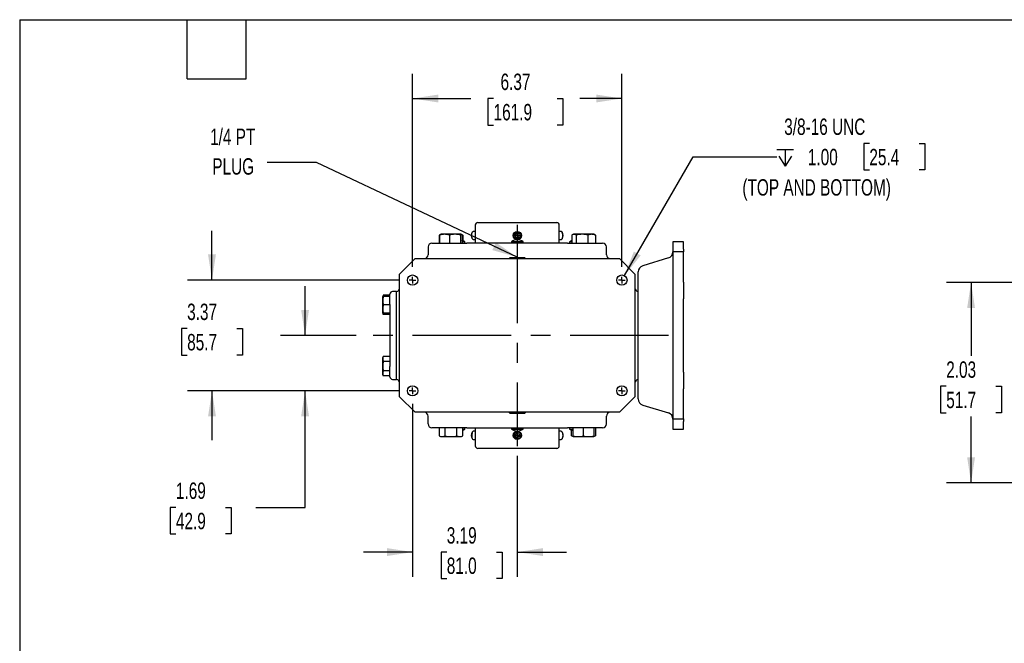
# Model space of a CAD drawing. Header units: inches. Extents: x 0.2 to 10.8, y 0.2 to 8.2.
# Tile 2 of 14: x 0.2 to 5.2, y 5.1 to 8.2. Entities that reach past the tile are written whole.
import ezdxf

# ---------------------------------------------------------------- set-up
doc = ezdxf.new("R2010")
doc.units = ezdxf.units.IN
doc.header["$MEASUREMENT"] = 0
doc.linetypes.add('CENTERX2', pattern=[0.8, 0.5, -0.1, 0.1, -0.1])
doc.layers.add('CENTER', color=40, linetype='CENTERX2')
doc.layers.add('DIMENSIONS', color=140, linetype='Continuous', lineweight=25)
doc.layers.add('TEXT', color=140, linetype='Continuous', lineweight=25)
doc.styles.add('SLDTEXTSTYLE0', font='TXT', dxfattribs={"width": 0.7})
doc.dimstyles.new('SLDDIMSTYLE1', dxfattribs={"dimtxt": 0.084961, "dimasz": 0.13, "dimexe": 0, "dimexo": 0.0625, "dimgap": 0.02124, "dimtad": 0, "dimtih": 1, "dimtoh": 1, "dimlfac": 6, "dimrnd": 1e-09, "dimzin": 12, "dimdsep": 46, "dimtxsty": 'SLDTEXTSTYLE0', "dimsah": 1, "dimcen": 0.09, "dimadec": 0, "dimazin": 3, "dimtfac": 1, "dimtofl": 0, "dimtmove": 0, "dimatfit": 3, "dimfxl": 0, "dimfrac": 2, "dimtolj": 1, "dimtzin": 12, "dimarcsym": 0})
doc.dimstyles.new('SLDDIMSTYLE11', dxfattribs={"dimtxt": 0.084961, "dimasz": 0.13, "dimexe": 0, "dimexo": 0.0625, "dimgap": 0.02124, "dimtad": 0, "dimtih": 1, "dimtoh": 1, "dimlfac": 2, "dimrnd": 1e-09, "dimzin": 12, "dimdsep": 46, "dimtxsty": 'SLDTEXTSTYLE0', "dimsah": 1, "dimcen": 0.09, "dimadec": 0, "dimazin": 3, "dimtfac": 1, "dimtofl": 0, "dimtmove": 0, "dimatfit": 3, "dimfxl": 0, "dimfrac": 2, "dimtolj": 1, "dimtzin": 12, "dimarcsym": 0})
doc.dimstyles.new('SLDDIMSTYLE2', dxfattribs={"dimtxt": 0.084961, "dimasz": 0.13, "dimexe": 0, "dimexo": 0.0625, "dimgap": 0.02124, "dimtad": 0, "dimtih": 1, "dimtoh": 1, "dimlfac": 6, "dimrnd": 1e-09, "dimzin": 12, "dimdsep": 46, "dimtxsty": 'SLDTEXTSTYLE0', "dimsah": 1, "dimcen": 0.09, "dimadec": 0, "dimazin": 3, "dimtfac": 1, "dimtmove": 0, "dimatfit": 0, "dimfxl": 0, "dimfrac": 2, "dimtolj": 1, "dimtzin": 12, "dimarcsym": 0})
doc.dimstyles.new('SLDDIMSTYLE5', dxfattribs={"dimtxt": 0.18, "dimasz": 0.13, "dimexe": 0, "dimexo": 0.0625, "dimgap": 0, "dimtad": 0, "dimtih": 1, "dimtoh": 1, "dimdec": 0, "dimrnd": 1e-09, "dimzin": 0, "dimdsep": 46, "dimtxsty": 'Standard', "dimsah": 1, "dimcen": 0.09, "dimadec": 0, "dimazin": 0, "dimtfac": 0.13, "dimtdec": 0, "dimtofl": 0, "dimtmove": 0, "dimatfit": 3, "dimfxl": 0, "dimfrac": 2, "dimtolj": 1, "dimtzin": 0, "dimarcsym": 0})
doc.dimstyles.new('SLDDIMSTYLE9', dxfattribs={"dimtxt": 0.084961, "dimasz": 0.13, "dimexe": 0, "dimexo": 0.0625, "dimgap": 0.02124, "dimtad": 0, "dimtih": 1, "dimtoh": 1, "dimdec": 6, "dimlfac": 6, "dimrnd": 1e-09, "dimzin": 12, "dimdsep": 46, "dimtxsty": 'SLDTEXTSTYLE0', "dimsah": 1, "dimcen": 0, "dimadec": 0, "dimazin": 3, "dimtfac": 1, "dimtofl": 0, "dimtmove": 0, "dimatfit": 3, "dimfxl": 0, "dimfrac": 2, "dimtolj": 1, "dimtzin": 12, "dimarcsym": 0})

# ---------------------------------------------------------------- blocks, each defined once
blk = doc.blocks.new('_D_16')
at = {"layer": 'DIMENSIONS'}
for p, q in [((2.2448, 6.9941), (2.2448, 7.9746)), ((3.3073, 6.9941), (3.3073, 7.9746)), ((2.2448, 7.8496), (2.5408, 7.8496)), ((2.6559, 7.8496), (2.6274, 7.8496)), ((2.6274, 7.8496), (2.6274, 7.7146)), ((2.979, 7.8496), (3.0076, 7.8496)), ((3.0076, 7.8496), (3.0076, 7.7146)), ((3.3073, 7.8496), (3.0942, 7.8496)), ((2.6274, 7.7146), (2.6559, 7.7146)), ((3.0076, 7.7146), (2.979, 7.7146))]:
    blk.add_line(p, q, dxfattribs=at)
for points in [[(2.2448, 7.8496), (2.3748, 7.8296), (2.3748, 7.8696)], [(3.3073, 7.8496), (3.1773, 7.8696), (3.1773, 7.8296)]]:
    blk.add_solid(points, dxfattribs=at)
at = {"layer": 'DIMENSIONS', "char_height": 0.08333, "attachment_point": 1, "style": 'SLDTEXTSTYLE0'}
for s, insert in [('6.37', (2.6912, 7.9761)), ('161.9', (2.6559, 7.822))]:
    blk.add_mtext(s, dxfattribs=dict(at, insert=insert))
blk = doc.blocks.new('_D_17')
at = {"layer": 'DIMENSIONS'}
for p, q in [((1.2263, 6.9274), (1.2263, 7.1774)), ((2.1781, 6.9274), (1.1013, 6.9274)), ((1.1001, 6.6814), (1.0716, 6.6814)), ((1.0716, 6.6814), (1.0716, 6.5464)), ((1.3526, 6.6814), (1.3811, 6.6814)), ((1.3811, 6.6814), (1.3811, 6.5464)), ((1.0716, 6.5464), (1.1001, 6.5464)), ((1.3811, 6.5464), (1.3526, 6.5464)), ((2.1781, 6.365), (1.1013, 6.365)), ((1.2263, 6.365), (1.2263, 6.115))]:
    blk.add_line(p, q, dxfattribs=at)
for points in [[(1.2263, 6.9274), (1.2463, 7.0574), (1.2063, 7.0574)], [(1.2263, 6.365), (1.2063, 6.235), (1.2463, 6.235)]]:
    blk.add_solid(points, dxfattribs=at)
at = {"layer": 'DIMENSIONS', "char_height": 0.08333, "attachment_point": 1, "style": 'SLDTEXTSTYLE0'}
for s, insert in [('3.37', (1.1001, 6.8078)), ('85.7', (1.1001, 6.6538))]:
    blk.add_mtext(s, dxfattribs=dict(at, insert=insert))
blk = doc.blocks.new('_D_18')
at = {"layer": 'DIMENSIONS'}
for p, q in [((2.2448, 6.2983), (2.2448, 5.4208)), ((2.776, 6.0345), (2.776, 5.4208)), ((2.2448, 5.5458), (1.9948, 5.5458)), ((2.4182, 5.5458), (2.3896, 5.5458)), ((2.3896, 5.5458), (2.3896, 5.4108)), ((2.6706, 5.5458), (2.6992, 5.5458)), ((2.6992, 5.5458), (2.6992, 5.4108)), ((2.776, 5.5458), (3.026, 5.5458)), ((2.3896, 5.4108), (2.4182, 5.4108)), ((2.6992, 5.4108), (2.6706, 5.4108))]:
    blk.add_line(p, q, dxfattribs=at)
for points in [[(2.2448, 5.5458), (2.1148, 5.5658), (2.1148, 5.5258)], [(2.776, 5.5458), (2.906, 5.5258), (2.906, 5.5658)]]:
    blk.add_solid(points, dxfattribs=at)
at = {"layer": 'DIMENSIONS', "char_height": 0.08333, "attachment_point": 1, "style": 'SLDTEXTSTYLE0'}
for s, insert in [('3.19', (2.4182, 5.6722)), ('81.0', (2.4182, 5.5182))]:
    blk.add_mtext(s, dxfattribs=dict(at, insert=insert))
blk = doc.blocks.new('_D_19')
at = {"layer": 'DIMENSIONS'}
for p, q in [((1.6988, 6.6462), (1.6988, 6.8962)), ((1.9577, 6.6462), (1.5738, 6.6462)), ((2.1781, 6.365), (1.5738, 6.365)), ((1.6988, 5.7728), (1.6988, 6.365)), ((1.0431, 5.7728), (1.0146, 5.7728)), ((1.0146, 5.7728), (1.0146, 5.6377)), ((1.2956, 5.7728), (1.3241, 5.7728)), ((1.3241, 5.7728), (1.3241, 5.6377)), ((1.4488, 5.7728), (1.6988, 5.7728)), ((1.0146, 5.6377), (1.0431, 5.6377)), ((1.3241, 5.6377), (1.2956, 5.6377))]:
    blk.add_line(p, q, dxfattribs=at)
for points in [[(1.6988, 6.6462), (1.7188, 6.7762), (1.6788, 6.7762)], [(1.6988, 6.365), (1.6788, 6.235), (1.7188, 6.235)]]:
    blk.add_solid(points, dxfattribs=at)
at = {"layer": 'DIMENSIONS', "char_height": 0.08333, "attachment_point": 1, "style": 'SLDTEXTSTYLE0'}
for s, insert in [('1.69', (1.0431, 5.8992)), ('42.9', (1.0431, 5.7452))]:
    blk.add_mtext(s, dxfattribs=dict(at, insert=insert))
blk = doc.blocks.new('SW_SYMBOL_HOLE_DEPTH')
at = {"layer": 'DIMENSIONS', "color": 0}
for p, q in [((0, 34.4), (31.5, 34.4)), ((3.9, 21.9), (15.7, 3)), ((15.7, 34.4), (15.7, 3)), ((27.6, 21.9), (15.7, 3))]:
    blk.add_line(p, q, dxfattribs=at)
blk = doc.blocks.new('_D_20')
at = {"layer": 'DIMENSIONS'}
for p, q in [((4.5636, 7.6215), (4.5351, 7.6215)), ((4.5351, 7.6215), (4.5351, 7.4865)), ((4.8161, 7.6215), (4.8446, 7.6215)), ((4.8446, 7.6215), (4.8446, 7.4865)), ((3.3203, 6.95), (3.669, 7.554)), ((3.669, 7.554), (4.0935, 7.554)), ((4.5351, 7.4865), (4.5636, 7.4865)), ((4.8446, 7.4865), (4.8161, 7.4865))]:
    blk.add_line(p, q, dxfattribs=at)
blk.add_solid([(3.3203, 6.95), (3.4026, 7.0526), (3.368, 7.0726)], dxfattribs=at)
at = {"layer": 'DIMENSIONS', "xscale": 0.002688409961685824, "yscale": 0.002688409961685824, "zscale": 0.002688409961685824}
blk.add_blockref('SW_SYMBOL_HOLE_DEPTH', (4.0935, 7.4977), dxfattribs=at)
at = {"layer": 'DIMENSIONS', "attachment_point": 1, "style": 'SLDTEXTSTYLE0'}
for s, insert, char_height in [('3/8-16 UNC', (4.1314, 7.7479), 0.08333), ('1.00', (4.2515, 7.5939), 0.08333), ('25.4', (4.5636, 7.5939), 0.08333), ('(TOP AND BOTTOM)', (3.919, 7.4398), 0.083333)]:
    blk.add_mtext(s, dxfattribs=dict(at, insert=insert, char_height=char_height))
blk = doc.blocks.new('SW_NOTE_0_7')
at = {"layer": 'TEXT', "color": 0, "char_height": 0.08333, "attachment_point": 2, "style": 'SLDTEXTSTYLE0'}
for s, insert in [('1/4 PT', (-0.1749, 0.1714)), ('PLUG', (-0.1724, 0.0209))]:
    blk.add_mtext(s, dxfattribs=dict(at, insert=insert))
blk = doc.blocks.new('SW_CENTERMARKSYMBOL_18')
at = {"layer": 'CENTER', "color": 0}
for q in [(-0.0167, 0), (0, 0.0167), (0, -0.0167), (0.0167, 0)]:
    blk.add_line((0, 0), q, dxfattribs=at)
blk = doc.blocks.new('SW_CENTERMARKSYMBOL_19')
at = {"layer": 'CENTER', "color": 0}
for q in [(-0.0167, 0), (0, 0.0167), (0, -0.0167), (0.0167, 0)]:
    blk.add_line((0, 0), q, dxfattribs=at)
blk = doc.blocks.new('SW_CENTERMARKSYMBOL_20')
at = {"layer": 'CENTER', "color": 0}
for q in [(-0.0167, 0), (0, 0.0167), (0, -0.0167), (0.0167, 0)]:
    blk.add_line((0, 0), q, dxfattribs=at)
blk = doc.blocks.new('SW_CENTERMARKSYMBOL_21')
at = {"layer": 'CENTER', "color": 0}
for q in [(-0.0167, 0), (0, 0.0167), (0, -0.0167), (0.0167, 0)]:
    blk.add_line((0, 0), q, dxfattribs=at)
blk = doc.blocks.new('SW_CENTERMARKSYMBOL_22')
at = {"layer": 'CENTER', "color": 0}
for q in [(-0.0167, 0), (0, 0.0167), (0, -0.0167), (0.0167, 0)]:
    blk.add_line((0, 0), q, dxfattribs=at)
blk = doc.blocks.new('SW_CENTERMARKSYMBOL_23')
at = {"layer": 'CENTER', "color": 0}
for q in [(-0.0167, 0), (0, 0.0167), (0, -0.0167), (0.0167, 0)]:
    blk.add_line((0, 0), q, dxfattribs=at)
blk = doc.blocks.new('_D_21')
at = {"layer": 'DIMENSIONS'}
for p, q in [((6.0492, 6.915), (4.955, 6.915)), ((5.08, 6.915), (5.08, 6.542)), ((4.9538, 6.3879), (4.9253, 6.3879)), ((4.9253, 6.3879), (4.9253, 6.2529)), ((5.2063, 6.3879), (5.2348, 6.3879)), ((5.2348, 6.3879), (5.2348, 6.2529)), ((4.9253, 6.2529), (4.9538, 6.2529)), ((5.2348, 6.2529), (5.2063, 6.2529)), ((5.08, 5.8976), (5.08, 6.2339)), ((6.1742, 5.8976), (4.955, 5.8976))]:
    blk.add_line(p, q, dxfattribs=at)
for points in [[(5.08, 6.915), (5.06, 6.785), (5.1, 6.785)], [(5.08, 5.8976), (5.1, 6.0276), (5.06, 6.0276)]]:
    blk.add_solid(points, dxfattribs=at)
at = {"layer": 'DIMENSIONS', "char_height": 0.08333, "attachment_point": 1, "style": 'SLDTEXTSTYLE0'}
for s, insert in [('2.03', (4.9538, 6.5144)), ('51.7', (4.9538, 6.3603))]:
    blk.add_mtext(s, dxfattribs=dict(at, insert=insert))

msp = doc.modelspace()

# ---------------------------------------------------------------- linework, layer by layer
for p, q in [((2.56277351, 7.20655615), (2.56277351, 7.1153488)), ((2.98928269, 7.1153488), (2.98928269, 7.20655615)), ((2.37954324, 7.15608878), (2.37954324, 7.1153488)), ((2.38663815, 7.15963755), (2.38272717, 7.15781383)), ((2.38365096, 7.1153488), (2.38365096, 7.15608878)), ((2.38805087, 7.16029631), (2.38663815, 7.15963755)), ((2.49123313, 7.16029631), (2.38805087, 7.16029631)), ((2.43175404, 7.15608878), (2.43175404, 7.1153488)), ((2.48774508, 7.15608878), (2.48774508, 7.1153488)), ((2.49264585, 7.15963755), (2.49123313, 7.16029631)), ((2.49655683, 7.15781383), (2.49270566, 7.15960966)), ((2.49974077, 7.15608878), (2.49451545, 7.15745683)), ((2.49563304, 7.15608878), (2.49563304, 7.1153488)), ((2.49646968, 7.15762693), (2.49974077, 7.15608878)), ((2.49974077, 7.15608878), (2.49974077, 7.12767647)), ((2.54964734, 7.17302479), (2.54709612, 7.16999086)), ((2.56277351, 7.17489605), (2.55294969, 7.17489605)), ((2.7760281, 7.16609085), (2.76561143, 7.16007678)), ((2.76561143, 7.16007678), (2.76561143, 7.14804865)), ((2.78644477, 7.16007678), (2.7760281, 7.16609085)), ((2.78644477, 7.14804865), (2.78644477, 7.16007678)), ((2.99910651, 7.17489605), (2.98928269, 7.17489605)), ((3.00496008, 7.16999086), (3.00240886, 7.17302479)), ((3.05231544, 7.15608878), (3.05231544, 7.1153488)), ((3.06082307, 7.16029631), (3.05549937, 7.15781383)), ((3.16400533, 7.16029631), (3.06082307, 7.16029631)), ((3.07553365, 7.15608878), (3.07553365, 7.1153488)), ((3.13563241, 7.1153488), (3.13563241, 7.15608878)), ((3.16932903, 7.15781383), (3.16400533, 7.16029631)), ((3.16924188, 7.15762693), (3.17251297, 7.15608878)), ((3.17251297, 7.15608878), (3.17251297, 7.1153488)), ((2.51006143, 7.12191048), (2.49563304, 7.12191048)), ((2.51006143, 7.1153488), (2.51006143, 7.12191048)), ((3.03193361, 7.1153488), (2.52012259, 7.1153488)), ((2.54709612, 7.13813457), (2.54964734, 7.13510064)), ((2.55294969, 7.13322938), (2.56277351, 7.13322938)), ((2.74650054, 7.12191048), (2.74650054, 7.1153488)), ((2.7760281, 7.12191048), (2.74650054, 7.12191048)), ((2.76561143, 7.14804865), (2.7760281, 7.14203458)), ((2.7760281, 7.14203458), (2.78644477, 7.14804865)), ((2.80555566, 7.12191048), (2.7760281, 7.12191048)), ((2.80555566, 7.1153488), (2.80555566, 7.12191048)), ((2.98928269, 7.13322938), (2.99910651, 7.13322938)), ((3.00240886, 7.13510064), (3.00496008, 7.13813457)), ((3.04199477, 7.12191048), (3.04199477, 7.1153488)), ((3.05231544, 7.12191048), (3.04199478, 7.12191048)), ((3.61920395, 7.12191048), (3.56671052, 7.12191048)), ((3.56671052, 7.12191048), (3.56671052, 7.08382904)), ((3.61920395, 7.08382904), (3.61920395, 7.12191048)), ((2.32327219, 7.09566376), (2.32327219, 7.05629369)), ((3.22878401, 7.05629369), (3.22878401, 7.09566376)), ((3.56671052, 7.08382904), (3.56671052, 7.069948)), ((3.61920395, 7.06999706), (3.56671052, 7.06999706)), ((3.56671052, 7.06999706), (3.56671052, 7.05341402)), ((3.56671052, 7.05341402), (3.56671052, 7.00831482)), ((3.61920395, 7.08382904), (3.61920395, 7.06999706)), ((3.61920395, 7.05341402), (3.61920395, 7.06999706)), ((3.61920395, 7.00831482), (3.61920395, 7.05341402)), ((2.17891524, 6.95786849), (2.2576554, 7.03660865)), ((2.2576554, 7.03660865), (3.2944008, 7.03660865)), ((2.73797036, 7.04054565), (2.73478489, 7.03736019)), ((2.73478489, 7.03736019), (2.7348074, 7.03660865)), ((2.81727131, 7.03736019), (2.73478489, 7.03736019)), ((2.81408584, 7.04054565), (2.73797036, 7.04054565)), ((2.81727131, 7.03736019), (2.81408584, 7.04054565)), ((2.8172488, 7.03660865), (2.81727131, 7.03736019)), ((3.2944008, 7.03660865), (3.37314096, 6.95786849)), ((3.54345466, 7.03972985), (3.41280101, 6.9999657)), ((3.56671052, 7.00831482), (3.56671052, 6.96217453)), ((3.61920395, 6.96217453), (3.61920395, 7.00831482)), ((2.17891524, 6.33450891), (2.17891524, 6.95786849)), ((3.37314096, 6.95786849), (3.37314096, 6.33450891)), ((3.56671052, 6.96217453), (3.56671052, 6.91747143)), ((3.61920395, 6.91747143), (3.61920395, 6.96217453)), ((3.56671052, 6.91747143), (3.56671052, 6.83268842)), ((3.61920395, 6.91747143), (3.61920395, 6.83268842)), ((2.09588372, 6.85087132), (2.09280697, 6.84427319)), ((2.09588372, 6.85087132), (2.09372852, 6.84410665)), ((2.12970264, 6.85087132), (2.09588372, 6.85087132)), ((2.16251104, 6.86928581), (2.142826, 6.86928581)), ((2.16251104, 6.80366901), (2.16251104, 6.86928581)), ((2.09280697, 6.84427319), (2.09246511, 6.84354007)), ((2.09246511, 6.84354007), (2.09246511, 6.75970448)), ((2.12970264, 6.84427319), (2.09588372, 6.84427319)), ((2.12970264, 6.80162228), (2.09588372, 6.80162228)), ((2.12970264, 6.80366901), (2.12970264, 6.48870838)), ((2.16251104, 6.48870838), (2.16251104, 6.80366901)), ((3.56671052, 6.83268842), (3.56671052, 6.45968897)), ((3.61920395, 6.45968897), (3.61920395, 6.83268842)), ((2.09246511, 6.75970448), (2.09280697, 6.75897136)), ((2.09280697, 6.75897136), (2.09588372, 6.75237324)), ((2.12970264, 6.75897136), (2.09588372, 6.75897136)), ((2.12970264, 6.75237324), (2.09588372, 6.75237324)), ((2.09588372, 6.54000416), (2.09246511, 6.53267292)), ((2.09246511, 6.53267292), (2.09246511, 6.44883733)), ((2.12970264, 6.54000416), (2.09588372, 6.54000416)), ((2.09588372, 6.51537964), (2.12970264, 6.51537964)), ((2.09246511, 6.44883733), (2.09588372, 6.44150608)), ((2.12970264, 6.4661306), (2.09588372, 6.4661306)), ((2.16251104, 6.42309159), (2.16251104, 6.48870838)), ((3.56671052, 6.45968897), (3.56671052, 6.37490597)), ((3.61920395, 6.45968897), (3.61920395, 6.37490597)), ((2.12970264, 6.44150608), (2.09588372, 6.44150608)), ((2.142826, 6.42309159), (2.16251104, 6.42309159)), ((3.56671052, 6.37490597), (3.56671052, 6.33020287)), ((3.61920395, 6.33020287), (3.61920395, 6.37490597)), ((2.2576554, 6.25576875), (2.17891524, 6.33450891)), ((3.37314096, 6.33450891), (3.2944008, 6.25576875)), ((3.56671052, 6.33020287), (3.56671052, 6.28406258)), ((3.61920395, 6.28406258), (3.61920395, 6.33020287)), ((3.2944008, 6.25576875), (2.2576554, 6.25576875)), ((2.7348074, 6.25576875), (2.73478489, 6.25501721)), ((2.73478489, 6.25501721), (2.73797036, 6.25183174)), ((2.73478489, 6.25501721), (2.81727131, 6.25501721)), ((2.73797036, 6.25183174), (2.81408584, 6.25183174)), ((2.81408584, 6.25183174), (2.81727131, 6.25501721)), ((2.81727131, 6.25501721), (2.8172488, 6.25576875)), ((3.41280101, 6.2924117), (3.54345466, 6.25264755)), ((3.56671052, 6.28406258), (3.56671052, 6.23896338)), ((3.61920395, 6.23896338), (3.61920395, 6.28406258)), ((2.32327219, 6.19671363), (2.32327219, 6.23608371)), ((3.22878401, 6.19671363), (3.22878401, 6.23608371)), ((3.56671052, 6.23896338), (3.56671052, 6.22238034)), ((3.56671052, 6.2224294), (3.56671052, 6.20854836)), ((3.56671052, 6.22238034), (3.61920395, 6.22238034)), ((3.56671052, 6.20854836), (3.56671052, 6.17046691)), ((3.61920395, 6.22238034), (3.61920395, 6.23896338)), ((3.61920395, 6.22238034), (3.61920395, 6.20854836)), ((3.61920395, 6.17046691), (3.61920395, 6.20854836)), ((2.3790278, 6.17702859), (2.3790278, 6.13628861)), ((2.4093349, 6.13628861), (2.4093349, 6.17702859)), ((2.4699491, 6.13628861), (2.4699491, 6.17702859)), ((2.5002562, 6.13628861), (2.5002562, 6.17702859)), ((2.5002562, 6.17046691), (2.51006142, 6.17046691)), ((2.51006143, 6.17046691), (2.51006143, 6.17702859)), ((2.52012259, 6.17702859), (3.03193361, 6.17702859)), ((2.54964734, 6.15727676), (2.54709612, 6.15424283)), ((2.56277351, 6.15914802), (2.55294969, 6.15914802)), ((2.56277351, 6.17702859), (2.56277351, 6.08582125)), ((2.74650054, 6.17702859), (2.74650054, 6.17046691)), ((2.74650054, 6.17046691), (2.80555566, 6.17046691)), ((2.76561143, 6.14432875), (2.7760281, 6.15034281)), ((2.7760281, 6.15034281), (2.78644477, 6.14432875)), ((2.80555566, 6.17046691), (2.80555566, 6.17702859)), ((2.98928269, 6.08582125), (2.98928269, 6.17702859)), ((2.99910651, 6.15914802), (2.98928269, 6.15914802)), ((3.00496008, 6.15424283), (3.00240886, 6.15727676)), ((3.04199477, 6.17702859), (3.04199477, 6.17046691)), ((3.04199478, 6.17046691), (3.05992076, 6.17046691)), ((3.0518, 6.13628861), (3.0518, 6.16492125)), ((3.05992076, 6.13628861), (3.05992076, 6.17702859)), ((3.1124142, 6.13628861), (3.1124142, 6.17702859)), ((3.16490764, 6.17702859), (3.16490764, 6.13628861)), ((3.1730284, 6.17702859), (3.1730284, 6.13628861)), ((3.56671052, 6.17046691), (3.61920395, 6.17046691)), ((2.3790278, 6.13628861), (2.38805087, 6.13208109)), ((2.38805087, 6.13208109), (2.49123313, 6.13208109)), ((2.49123313, 6.13208109), (2.5002562, 6.13628861)), ((2.54709612, 6.12238654), (2.54964734, 6.11935261)), ((2.55294969, 6.11748135), (2.56277351, 6.11748135)), ((2.76561143, 6.13230062), (2.76561143, 6.14432875)), ((2.7760281, 6.12628655), (2.76561143, 6.13230062)), ((2.78644477, 6.13230062), (2.7760281, 6.12628655)), ((2.78644477, 6.14432875), (2.78644477, 6.13230062)), ((2.98928269, 6.11748135), (2.99910651, 6.11748135)), ((3.00240886, 6.11935261), (3.00496008, 6.12238654)), ((3.0518, 6.13628861), (3.05971801, 6.13259639)), ((3.0518, 6.13628861), (3.06011693, 6.13363886)), ((3.05971801, 6.13259639), (3.06082307, 6.13208109)), ((3.06082307, 6.13208109), (3.16400533, 6.13208109)), ((3.16400533, 6.13208109), (3.16511039, 6.13259639)), ((3.16511039, 6.13259639), (3.1730284, 6.13628861))]:
    msp.add_line(p, q)
at = {"flags": 128}
for points in [[(2.55294969, 7.13322938), (2.55209746, 7.13334875), (2.54989872, 7.13481522), (2.54794715, 7.13784102), (2.54640085, 7.14218099), (2.54538511, 7.14748356), (2.5449822, 7.15331912), (2.54522477, 7.15921493), (2.54609316, 7.16469334), (2.54751703, 7.16931052), (2.54938103, 7.17269241), (2.55153413, 7.17456503), (2.55294969, 7.17489605)], [(2.99910651, 7.13322938), (2.99995874, 7.13334875), (3.00215748, 7.13481522), (3.00410905, 7.13784102), (3.00565535, 7.14218099), (3.00667109, 7.14748356), (3.007074, 7.15331912), (3.00683143, 7.15921493), (3.00596304, 7.16469334), (3.00453917, 7.16931052), (3.00267517, 7.17269241), (3.00052207, 7.17456503), (2.99910651, 7.17489605)], [(2.55294969, 6.15914802), (2.55209746, 6.15902865), (2.54989872, 6.15756217), (2.54794715, 6.15453638), (2.54640085, 6.1501964), (2.54538511, 6.14489384), (2.5449822, 6.13905827), (2.54522477, 6.13316246), (2.54609316, 6.12768406), (2.54751703, 6.12306688), (2.54938103, 6.11968499), (2.55153413, 6.11781237), (2.55294969, 6.11748135)], [(2.99910651, 6.15914802), (2.99995874, 6.15902865), (3.00215748, 6.15756217), (3.00410905, 6.15453638), (3.00565535, 6.1501964), (3.00667109, 6.14489384), (3.007074, 6.13905827), (3.00683143, 6.13316246), (3.00596304, 6.12768406), (3.00453917, 6.12306688), (3.00267517, 6.11968499), (3.00052207, 6.11781237), (2.99910651, 6.11748135)]]:
    msp.add_lwpolyline(points, dxfattribs=at)
for centre, radius in [((2.7760281, 7.15406271), 0.02083333), ((2.7760281, 7.15406271), 0.0175), ((2.2447945, 6.92742229), 0.02604167), ((3.3072617, 6.92742229), 0.02604167), ((2.2447945, 6.3649551), 0.02604167), ((3.3072617, 6.3649551), 0.02604167), ((2.7760281, 6.13831468), 0.02083333), ((2.7760281, 6.13831468), 0.0175)]:
    msp.add_circle(centre, radius)
for centre, radius, start, end in [((2.57589687, 7.20655615), 0.01312336, 90, 180), ((2.97615933, 7.20655615), 0.01312336, 0, 90), ((2.57493304, 7.15406271), 0.0320718, 150.22203098, 209.77796902), ((2.97712316, 7.15406271), 0.0320718, 330.22203098, 29.77796902), ((2.34295723, 7.09566376), 0.01968504, 90, 180), ((2.7760281, 7.08254041), 0.0492126, 53.13010235, 126.86989765), ((3.20909897, 7.09566376), 0.01968504, 0, 90), ((2.30358716, 7.05629369), 0.01968504, 270, 0), ((3.24846905, 7.05629369), 0.01968504, 180, 270), ((3.53390212, 7.07111679), 0.0328084, 286.92751306, 0), ((3.42235356, 6.96857876), 0.0328084, 106.92751306, 180), ((2.142826, 6.85616245), 0.01312336, 90, 180), ((2.1592302, 6.88869552), 0.01968504, 279.59406823, 0), ((3.392826, 6.88869552), 0.01968504, 180, 260.40593177), ((2.142826, 6.43621495), 0.01312336, 180, 270), ((2.1592302, 6.40368188), 0.01968504, 0, 80.40593177), ((3.392826, 6.40368188), 0.01968504, 99.59406823, 180), ((3.42235356, 6.32379864), 0.0328084, 180, 253.07248694), ((2.30358716, 6.23608371), 0.01968504, 0, 90), ((3.24846905, 6.23608371), 0.01968504, 90, 180), ((3.53390212, 6.22126061), 0.0328084, 0, 73.07248694), ((2.34295723, 6.19671363), 0.01968504, 180, 270), ((2.57493304, 6.13831468), 0.0320718, 150.22203098, 209.77796902), ((2.7760281, 6.20983699), 0.0492126, 233.13010235, 306.86989765), ((2.97712316, 6.13831468), 0.0320718, 330.22203098, 29.77796902), ((3.20909897, 6.19671363), 0.01968504, 270, 0), ((2.57589687, 6.08582125), 0.01312336, 180, 270), ((2.97615933, 6.08582125), 0.01312336, 270, 0)]:
    msp.add_arc(centre, radius, start, end)
for points, knots in [([(2.57589687, 7.21967951), (2.57589687, 7.21967951), (2.59698312, 7.21967951), (2.67204477, 7.21967951), (2.7229515, 7.21967951), (2.8291047, 7.21967951), (2.88001143, 7.21967951), (2.95507308, 7.21967951), (2.97615933, 7.21967951), (2.97615933, 7.21967951)], [0, 0, 0, 0, 0.25, 0.25, 0.5, 0.5, 0.75, 0.75, 1, 1, 1, 1]), ([(2.38670052, 7.15906719), (2.38638361, 7.15905566), (2.3839627, 7.15896759), (2.3815982, 7.15742737), (2.37954324, 7.15608878)], [0, 0, 0, 0, 0.1309053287, 1, 1, 1, 1]), ([(2.43175404, 7.15608878), (2.42779094, 7.15725312), (2.42381674, 7.15820477), (2.4158374, 7.159515), (2.41183205, 7.15986946), (2.403785, 7.1598815), (2.39973596, 7.15953711), (2.39163557, 7.15821792), (2.38762841, 7.15725734), (2.38365096, 7.15608878)], [0, 0, 0, 0, 0.25, 0.25, 0.5, 0.5, 0.75, 0.75, 1, 1, 1, 1]), ([(2.38365096, 7.15608878), (2.38458848, 7.15786122), (2.38559712, 7.1597681), (2.3866245, 7.15952837), (2.38669694, 7.15951147)], [0, 0, 0, 0, 0.929491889, 1, 1, 1, 1]), ([(2.48774508, 7.15608878), (2.4831321, 7.15725312), (2.47850621, 7.15820477), (2.46921842, 7.159515), (2.46455627, 7.15986946), (2.45518966, 7.1598815), (2.45047666, 7.15953711), (2.44104797, 7.15821792), (2.43638371, 7.15725734), (2.43175404, 7.15608878)], [0, 0, 0, 0, 0.25, 0.25, 0.5, 0.5, 0.75, 0.75, 1, 1, 1, 1]), ([(2.49563304, 7.15608878), (2.49498317, 7.15725312), (2.49433147, 7.15820477), (2.49302302, 7.159515), (2.49236622, 7.15986946), (2.49104666, 7.1598815), (2.4903827, 7.15953711), (2.4890544, 7.15821792), (2.4883973, 7.15725734), (2.48774508, 7.15608878)], [0, 0, 0, 0, 0.25, 0.25, 0.5, 0.5, 0.75, 0.75, 1, 1, 1, 1]), ([(3.07553365, 7.15608878), (3.07362075, 7.15725312), (3.0717025, 7.15820477), (3.06785106, 7.159515), (3.06591777, 7.15986946), (3.06203365, 7.1598815), (3.06007928, 7.15953711), (3.05616942, 7.15821792), (3.05423525, 7.15725734), (3.05231544, 7.15608878)], [0, 0, 0, 0, 0.25, 0.25, 0.5, 0.5, 0.75, 0.75, 1, 1, 1, 1]), ([(3.13563241, 7.15608878), (3.13068101, 7.15725312), (3.12571574, 7.15820477), (3.11574656, 7.159515), (3.11074238, 7.15986946), (3.10068859, 7.1598815), (3.09562983, 7.15953711), (3.08550942, 7.15821792), (3.08050296, 7.15725734), (3.07553365, 7.15608878)], [0, 0, 0, 0, 0.25, 0.25, 0.5, 0.5, 0.75, 0.75, 1, 1, 1, 1]), ([(3.17251297, 7.15608878), (3.16947446, 7.15725312), (3.16642744, 7.15820477), (3.1603097, 7.159515), (3.1572388, 7.15986946), (3.15106914, 7.1598815), (3.14796475, 7.15953711), (3.1417542, 7.15821792), (3.13868191, 7.15725734), (3.13563241, 7.15608878)], [0, 0, 0, 0, 0.25, 0.25, 0.5, 0.5, 0.75, 0.75, 1, 1, 1, 1]), ([(2.34295723, 7.1153488), (2.34295723, 7.1153488), (2.36162376, 7.1153488), (2.42807177, 7.1153488), (2.47313674, 7.1153488), (2.52012259, 7.1153488)], [0, 0, 0, 0, 0.5, 0.5, 1, 1, 1, 1]), ([(2.51005611, 7.12190462), (2.51002957, 7.1219278), (2.50806834, 7.12364129), (2.50340407, 7.12614095), (2.49856157, 7.12863228), (2.49581173, 7.129292), (2.49563304, 7.12933487)], [0, 0, 0, 0, 0.0064872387, 0.4795088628, 0.9661774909, 1, 1, 1, 1]), ([(3.03193361, 7.1153488), (3.07891946, 7.1153488), (3.12398443, 7.1153488), (3.19043244, 7.1153488), (3.20909897, 7.1153488), (3.20909897, 7.1153488)], [0, 0, 0, 0, 0.5, 0.5, 1, 1, 1, 1]), ([(3.05231544, 7.1277155), (3.0504806, 7.12693777), (3.04686706, 7.1254061), (3.04372873, 7.12305028), (3.04218393, 7.12189066)], [0, 0, 0, 0, 0.50776634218, 1, 1, 1, 1]), ([(3.38954516, 6.32379864), (3.38954516, 6.32379864), (3.38954516, 6.35776635), (3.38954516, 6.47868266), (3.38954516, 6.56068796), (3.38954516, 6.73168944), (3.38954516, 6.81369474), (3.38954516, 6.93461105), (3.38954516, 6.96857876), (3.38954516, 6.96857876)], [0, 0, 0, 0, 0.25, 0.25, 0.5, 0.5, 0.75, 0.75, 1, 1, 1, 1]), ([(2.12970264, 6.80366901), (2.12970264, 6.81759075), (2.12970264, 6.83094333), (2.12970264, 6.85063163), (2.12970264, 6.85616245), (2.12970264, 6.85616245)], [0, 0, 0, 0, 0.5, 0.5, 1, 1, 1, 1]), ([(2.09588372, 6.84427319), (2.0949377, 6.84075928), (2.09416449, 6.83723553), (2.09309993, 6.8301606), (2.09281192, 6.82660923), (2.09280215, 6.81947425), (2.09308196, 6.81588415), (2.0941538, 6.80870189), (2.09493428, 6.8051489), (2.09588372, 6.80162228)], [0, 0, 0, 0, 0.25, 0.25, 0.5, 0.5, 0.75, 0.75, 1, 1, 1, 1]), ([(2.09588372, 6.80162228), (2.0949377, 6.79810836), (2.09416449, 6.79458461), (2.09309993, 6.78750968), (2.09281192, 6.78395831), (2.09280215, 6.77682333), (2.09308196, 6.77323323), (2.0941538, 6.76605097), (2.09493428, 6.76249798), (2.09588372, 6.75897136)], [0, 0, 0, 0, 0.25, 0.25, 0.5, 0.5, 0.75, 0.75, 1, 1, 1, 1]), ([(2.09323696, 6.84427319), (2.09319334, 6.84427319), (2.09309885, 6.84427319), (2.09490918, 6.84427319), (2.09588372, 6.84427319)], [0, 0, 0, 0, 0.46167192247, 1, 1, 1, 1]), ([(2.09588372, 6.75897136), (2.09455678, 6.75897136), (2.09271403, 6.75897136), (2.0931226, 6.75897136), (2.09323696, 6.75897136)], [0, 0, 0, 0, 0.720085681, 1, 1, 1, 1]), ([(2.09351139, 6.75897136), (2.09351162, 6.75896649), (2.09361804, 6.7567324), (2.09475212, 6.75455044), (2.09588372, 6.75237324)], [0, 0, 0, 0, 0.0021803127, 1, 1, 1, 1]), ([(2.09588372, 6.54000416), (2.0949377, 6.5379754), (2.09416449, 6.53594096), (2.09309993, 6.53185625), (2.09281192, 6.52980586), (2.09280215, 6.52568648), (2.09308196, 6.52361374), (2.0941538, 6.51946706), (2.09493428, 6.51741574), (2.09588372, 6.51537964)], [0, 0, 0, 0, 0.25, 0.25, 0.5, 0.5, 0.75, 0.75, 1, 1, 1, 1]), ([(2.09588372, 6.51537964), (2.0949377, 6.51132212), (2.09416449, 6.50725324), (2.09309993, 6.49908382), (2.09281192, 6.49498305), (2.09280215, 6.48674429), (2.09308196, 6.48259879), (2.0941538, 6.47430543), (2.09493428, 6.4702028), (2.09588372, 6.4661306)], [0, 0, 0, 0, 0.25, 0.25, 0.5, 0.5, 0.75, 0.75, 1, 1, 1, 1]), ([(2.09588372, 6.4661306), (2.0949377, 6.46410184), (2.09416449, 6.4620674), (2.09309993, 6.45798269), (2.09281192, 6.4559323), (2.09280215, 6.45181293), (2.09308196, 6.44974018), (2.0941538, 6.4455935), (2.09493428, 6.44354218), (2.09588372, 6.44150608)], [0, 0, 0, 0, 0.25, 0.25, 0.5, 0.5, 0.75, 0.75, 1, 1, 1, 1]), ([(2.12970264, 6.43621495), (2.12970264, 6.43621495), (2.12970264, 6.44174577), (2.12970264, 6.46143407), (2.12970264, 6.47478665), (2.12970264, 6.48870838)], [0, 0, 0, 0, 0.5, 0.5, 1, 1, 1, 1]), ([(2.52012259, 6.17702859), (2.47313674, 6.17702859), (2.42807177, 6.17702859), (2.36162376, 6.17702859), (2.34295723, 6.17702859), (2.34295723, 6.17702859)], [0, 0, 0, 0, 0.5, 0.5, 1, 1, 1, 1]), ([(2.5002562, 6.1649057), (2.50191386, 6.16561147), (2.50531255, 6.16705853), (2.50826389, 6.16928141), (2.50977577, 6.17042011)], [0, 0, 0, 0, 0.4877329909, 1, 1, 1, 1]), ([(3.20909897, 6.17702859), (3.20909897, 6.17702859), (3.19043244, 6.17702859), (3.12398443, 6.17702859), (3.07891946, 6.17702859), (3.03193361, 6.17702859)], [0, 0, 0, 0, 0.5, 0.5, 1, 1, 1, 1]), ([(3.04211437, 6.17038147), (3.0442363, 6.16895616), (3.04855304, 6.16605659), (3.05463204, 6.16335321), (3.05856797, 6.16248322), (3.05992076, 6.1621842)], [0, 0, 0, 0, 0.38819412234, 0.78972036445, 1, 1, 1, 1]), ([(2.3790278, 6.13628861), (2.38152473, 6.13512427), (2.38402866, 6.13417263), (2.389056, 6.1328624), (2.39157955, 6.13250794), (2.39664955, 6.1324959), (2.39920063, 6.13284029), (2.40430424, 6.13415948), (2.40682893, 6.13512006), (2.4093349, 6.13628861)], [0, 0, 0, 0, 0.25, 0.25, 0.5, 0.5, 0.75, 0.75, 1, 1, 1, 1]), ([(2.4093349, 6.13628861), (2.41432877, 6.13512427), (2.41933662, 6.13417263), (2.4293913, 6.1328624), (2.4344384, 6.13250794), (2.44457841, 6.1324959), (2.44968056, 6.13284029), (2.45988777, 6.13415948), (2.46493717, 6.13512006), (2.4699491, 6.13628861)], [0, 0, 0, 0, 0.25, 0.25, 0.5, 0.5, 0.75, 0.75, 1, 1, 1, 1]), ([(2.4699491, 6.13628861), (2.47244604, 6.13512427), (2.47494996, 6.13417263), (2.4799773, 6.1328624), (2.48250085, 6.13250794), (2.48757086, 6.1324959), (2.49012193, 6.13284029), (2.49522554, 6.13415948), (2.49775023, 6.13512006), (2.5002562, 6.13628861)], [0, 0, 0, 0, 0.25, 0.25, 0.5, 0.5, 0.75, 0.75, 1, 1, 1, 1]), ([(3.05992076, 6.13628861), (3.06424558, 6.13512427), (3.06858251, 6.13417263), (3.07729011, 6.1328624), (3.08166103, 6.13250794), (3.09044254, 6.1324959), (3.09486113, 6.13284029), (3.10370084, 6.13415948), (3.10807374, 6.13512006), (3.1124142, 6.13628861)], [0, 0, 0, 0, 0.25, 0.25, 0.5, 0.5, 0.75, 0.75, 1, 1, 1, 1]), ([(3.05992076, 6.1330312), (3.05992076, 6.13297756), (3.05992076, 6.13286137), (3.05992076, 6.13508913), (3.05992076, 6.13628861)], [0, 0, 0, 0, 0.46157419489, 1, 1, 1, 1]), ([(3.1124142, 6.13628861), (3.11673902, 6.13512427), (3.12107594, 6.13417263), (3.12978355, 6.1328624), (3.13415447, 6.13250794), (3.14293598, 6.1324959), (3.14735457, 6.13284029), (3.15619427, 6.13415948), (3.16056718, 6.13512006), (3.16490764, 6.13628861)], [0, 0, 0, 0, 0.25, 0.25, 0.5, 0.5, 0.75, 0.75, 1, 1, 1, 1]), ([(3.16490764, 6.13628861), (3.16490764, 6.13465554), (3.16490764, 6.13238724), (3.16490764, 6.13289031), (3.16490764, 6.1330312)], [0, 0, 0, 0, 0.71995491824, 1, 1, 1, 1]), ([(3.16490764, 6.13336882), (3.16491363, 6.1333691), (3.16766328, 6.13350008), (3.17034877, 6.13489587), (3.1730284, 6.13628861)], [0, 0, 0, 0, 0.0021803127, 1, 1, 1, 1]), ([(2.97615933, 6.07269789), (2.97615933, 6.07269789), (2.95507308, 6.07269789), (2.88001143, 6.07269789), (2.8291047, 6.07269789), (2.7229515, 6.07269789), (2.67204477, 6.07269789), (2.59698312, 6.07269789), (2.57589687, 6.07269789), (2.57589687, 6.07269789)], [0, 0, 0, 0, 0.25, 0.25, 0.5, 0.5, 0.75, 0.75, 1, 1, 1, 1])]:
    msp.add_open_spline(points, degree=3, knots=knots)
at = {"layer": 'CENTER'}
for p, q in [((2.7760281, 7.20786849), (2.7760281, 6.08450891)), ((3.5444008, 6.6461887), (2.0076554, 6.6461887))]:
    msp.add_line(p, q, dxfattribs=at)
at = {"layer": 'TEXT'}
for p, q in [((0.25, 8.25), (10.75, 8.25)), ((0.25, 8.25), (0.25, 0.25)), ((1.1, 7.95), (1.1, 8.25)), ((1.4, 7.95), (1.4, 8.25)), ((1.1, 7.95), (1.4, 7.95))]:
    msp.add_line(p, q, dxfattribs=at)

# ---------------------------------------------------------------- block references
at = {"layer": 'CENTER'}
for name, p in [('SW_CENTERMARKSYMBOL_18', (2.7760281, 7.15406271)), ('SW_CENTERMARKSYMBOL_22', (2.2447945, 6.92742229)), ('SW_CENTERMARKSYMBOL_20', (3.3072617, 6.92742229)), ('SW_CENTERMARKSYMBOL_23', (2.2447945, 6.3649551)), ('SW_CENTERMARKSYMBOL_21', (3.3072617, 6.3649551)), ('SW_CENTERMARKSYMBOL_19', (2.7760281, 6.13831468))]:
    msp.add_blockref(name, p, dxfattribs=at)
at = {"layer": 'TEXT'}
msp.add_blockref('SW_NOTE_0_7', (1.50633101, 7.52537419), dxfattribs=at)

# ---------------------------------------------------------------- dimensions: what is measured, and where the dimension line sits
at = {"layer": 'DIMENSIONS'}
for base, p1, p2, dimstyle, picture, middle in [((3.3072617, 7.84961492), (2.2447945, 6.94408896), (3.3072617, 6.94408896), 'SLDDIMSTYLE1', '_D_16', (2.81746437, 7.84961492)), ((2.7760281, 5.54579155), (2.2447945, 6.34828844), (2.7760281, 6.08450891), 'SLDDIMSTYLE2', '_D_18', (2.54440439, 5.54579155))]:
    dim = msp.add_linear_dim(base=base, p1=p1, p2=p2, dimstyle=dimstyle, dxfattribs=at)
    dim.commit()
    dim.dimension.update_dxf_attribs({"geometry": picture, "text_midpoint": middle, "dimtype": 160})
dim = msp.add_diameter_dim_2p(p1=(3.29424086, 6.90486955), p2=(3.32028253, 6.94997504), text='3/8-16 UNC \\P{\\fGDT;x} 1.00[25.4]\\P(TOP AND BOTTOM)', dimstyle='SLDDIMSTYLE9', override={"dimpost": '<>'}, dxfattribs=at)
dim.commit()
dim.dimension.update_dxf_attribs({"geometry": '_D_20', "text_midpoint": (4.48335638, 7.55397919), "dimtype": 163})
for base, p1, p2, dimstyle, picture, middle in [((1.22632338, 6.3649551), (2.22812784, 6.92742229), (2.22812784, 6.3649551), 'SLDDIMSTYLE2', '_D_17', (1.22632338, 6.6813868)), ((5.08001921, 5.89758145), (6.09922485, 6.9149535), (6.22422485, 5.89758145), 'SLDDIMSTYLE11', '_D_21', (5.08001921, 6.38794307)), ((1.69876432, 6.3649551), (2.0076554, 6.6461887), (2.22812784, 6.3649551), 'SLDDIMSTYLE2', '_D_19', (1.69876432, 5.77276006))]:
    dim = msp.add_linear_dim(base=base, p1=p1, p2=p2, angle=90, dimstyle=dimstyle, dxfattribs=at)
    dim.commit()
    dim.dimension.update_dxf_attribs({"geometry": picture, "text_midpoint": middle, "dimtype": 160})

# ---------------------------------------------------------------- leaders
at = {"layer": 'TEXT'}
msp.add_leader([(2.7760281, 7.04345905), (1.75633101, 7.52537419), (1.50633101, 7.52537419)], dimstyle='SLDDIMSTYLE5', dxfattribs=at)

doc.saveas('drawing.dxf')
